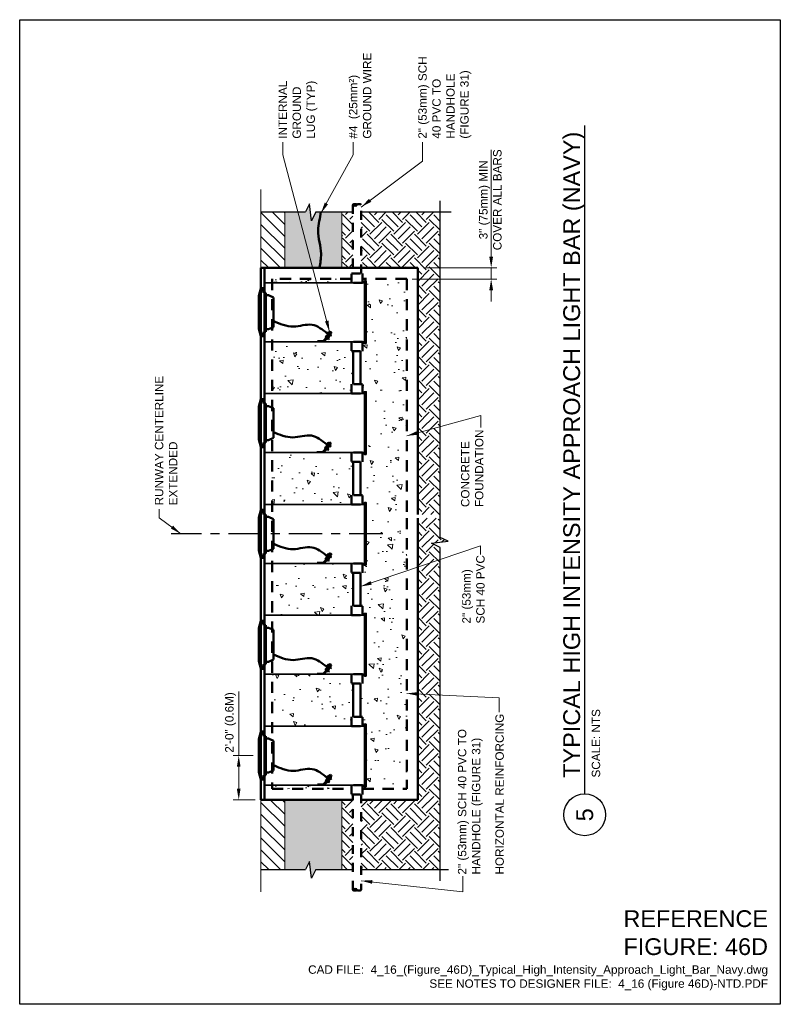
# Model space of a CAD drawing. Header units: inches. Extents: x 0 to 21.2, y 0 to 11.
# Tile 1 of 2: x 0 to 8.5, y 0 to 11. Entities that reach past the tile are written whole.
import ezdxf
from ezdxf.enums import TextEntityAlignment as Align

# ---------------------------------------------------------------- set-up
doc = ezdxf.new("R2010")
doc.units = ezdxf.units.IN
doc.header["$LTSCALE"] = 0.5
doc.header["$MEASUREMENT"] = 0
doc.header["$PDSIZE"] = 2
for name, pattern in [('CENTER2', [1.125, 0.75, -0.125, 0.125, -0.125]), ('DASHED2', [0.375, 0.25, -0.125]), ('HIDDEN2', [0.1875, 0.125, -0.0625])]:
    doc.linetypes.add(name, pattern=pattern)
doc.layers.get('0').update_dxf_attribs({"linetype": 'CONTINUOUS', "lineweight": 35})
doc.layers.get('DEFPOINTS').update_dxf_attribs({"linetype": 'CONTINUOUS', "lineweight": 35})
for name, color, linetype, lineweight in [('C-PVMT-ASPH', 8, 'CONTINUOUS', 18), ('C-PVMT-PATT', 8, 'CONTINUOUS', 18), ('E-AFLD-LITE-APPR', 203, 'CONTINUOUS', 50), ('E-GRND-EQUI', 83, 'CONTINUOUS', 50), ('E-POWR-CNDT', 83, 'CONTINUOUS', 50), ('G-ANNO-PATT', 8, 'CONTINUOUS', 18), ('G-ANNO-RDME', 5, 'CONTINUOUS', 18), ('G-ANNO-REDL', 1, 'CONTINUOUS', 25), ('S-FABR-PL~~', 142, 'CONTINUOUS', 35)]:
    doc.layers.add(name, color=color, linetype=linetype, lineweight=lineweight)
for name, color, linetype in [('G-ANNO-DIMS', 7, 'CONTINUOUS'), ('G-ANNO-SYMB', 6, 'CONTINUOUS'), ('G-ANNO-TEXT', 7, 'CONTINUOUS'), ('G-ANNO-TEXT @ 1', 7, 'CONTINUOUS'), ('G-ANNO-TTLB', 7, 'CONTINUOUS')]:
    doc.layers.add(name, color=color, linetype=linetype)
doc.styles.add('00-E-TITLE-1_1', font='arial.ttf', dxfattribs={"height": 0.1875})
doc.styles.add('01-E-BLDG-1_1', font='arial.ttf', dxfattribs={"height": 0.09375})
doc.styles.add('ARIAL', font='arial.ttf')
doc.dimstyles.new('01-E-BLDG-1_1', dxfattribs={"dimtxt": 0.09375, "dimasz": 0.125, "dimexe": 0.0625, "dimexo": 0.0625, "dimgap": 0.0625, "dimtad": 1, "dimdec": 4, "dimzin": 3, "dimdsep": 46, "dimlunit": 4, "dimtxsty": '01-E-BLDG-1_1', "dimcen": 0.0625, "dimclrd": 1, "dimclre": 1, "dimclrt": 256, "dimazin": 0, "dimtfac": 1, "dimtdec": 4, "dimtmove": 1, "dimatfit": 3, "dimfxl": 1, "dimfrac": 2, "dimtolj": 1, "dimtzin": 3, "dimlwd": 0, "dimlwe": 0, "dimarcsym": 0})

# ---------------------------------------------------------------- blocks, each defined once
blk = doc.blocks.new('*U4')
at = {"color": 0, "linetype": 'Continuous', "lineweight": 30}
blk.add_line((0.234, 0), (7.701, 0), dxfattribs=at)
blk.add_circle((0, 0), 0.234, dxfattribs=at)
at = {"color": 0, "style": 'ARIAL', "flags": 4}
blk.add_attdef('TITLE', text='', height=0.188, dxfattribs=at).set_placement((0.413, -0.004), align=Align.BOTTOM_LEFT)
blk.add_attdef('ID', text='', height=0.188, dxfattribs=at).set_placement((0, 0), align=Align.MIDDLE_CENTER)
blk.add_attdef('SCALE', text='', height=0.0703, dxfattribs=at).set_placement((0.417, -0.079), align=Align.TOP_LEFT)
blk = doc.blocks.new('G-DBRK')
at = {"color": 0, "linetype": 'ByBlock', "lineweight": -2}
blk.add_ellipse((0, -0.25), major_axis=(0, -0.25), ratio=0.4, dxfattribs=at)
blk.add_ellipse((0, -0.75), major_axis=(0, -0.25), ratio=0.4, start_param=0, end_param=3.141593, dxfattribs=at)
blk = doc.blocks.new('*D5')
at = {"layer": 'DEFPOINTS', "color": 0, "transparency": 16777216}
for p in [(2.448, 2.779), (2.671, 2.779), (2.696, 2.283)]:
    blk.add_point(p, dxfattribs=at)
at = {"layer": 'G-ANNO-DIMS', "color": 1, "lineweight": 0, "transparency": 16777216}
for p, q in [((2.609, 2.779), (2.385, 2.779)), ((2.448, 2.408), (2.448, 2.654)), ((2.633, 2.283), (2.385, 2.283))]:
    blk.add_line(p, q, dxfattribs=at)
at = {"layer": 'G-ANNO-DIMS', "color": 1, "transparency": 16777216}
for points in [[(2.427, 2.654), (2.468, 2.654), (2.448, 2.779)], [(2.427, 2.408), (2.468, 2.408), (2.448, 2.283)]]:
    blk.add_solid(points, dxfattribs=at)
at = {"layer": 'G-ANNO-DIMS', "transparency": 16777216, "insert": (2.357, 3.149), "char_height": 0.09375, "attachment_point": 5, "rotation": 90, "style": '01-E-BLDG-1_1'}
blk.add_mtext('\\A1;2\'-0" (0.6M)', dxfattribs=at)
blk = doc.blocks.new('*D6')
at = {"layer": 'DEFPOINTS', "color": 0, "transparency": 16777216}
for p in [(4.449, 8.227), (4.325, 8.103), (5.269, 8.103)]:
    blk.add_point(p, dxfattribs=at)
at = {"layer": 'G-ANNO-DIMS', "color": 1, "lineweight": 0, "transparency": 16777216}
for p, q in [((5.269, 8.352), (5.269, 8.477)), ((4.511, 8.227), (5.332, 8.227)), ((5.269, 8.227), (5.269, 8.103)), ((4.387, 8.103), (5.332, 8.103)), ((5.269, 7.978), (5.269, 7.853))]:
    blk.add_line(p, q, dxfattribs=at)
at = {"layer": 'G-ANNO-DIMS', "color": 1, "transparency": 16777216}
for points in [[(5.248, 8.352), (5.29, 8.352), (5.269, 8.227)], [(5.248, 7.978), (5.29, 7.978), (5.269, 8.103)]]:
    blk.add_solid(points, dxfattribs=at)
at = {"layer": 'G-ANNO-DIMS', "transparency": 16777216, "insert": (5.26, 8.988), "char_height": 0.09375, "attachment_point": 5, "rotation": 90, "style": '01-E-BLDG-1_1'}
blk.add_mtext('\\A1;3" (75mm) MIN\\PCOVER ALL BARS', dxfattribs=at)
blk = doc.blocks.new('BREAK')
at = {"color": 0, "linetype": 'Continuous', "flags": 128}
blk.add_lwpolyline([(0, 0), (0.046625, 0.097375), (0.069125, -0.090125), (0.112375, 0)], dxfattribs=at)

msp = doc.modelspace()

# ---------------------------------------------------------------- hatches: boundary and pattern name
at = {"layer": 'C-PVMT-PATT'}
h = msp.add_hatch(dxfattribs=at)
h.set_pattern_fill('ANSI31', color=256, scale=0.75, angle=90.000046, style=0)
h.set_pattern_definition([(135.00005, (9.13959, -2.24011), (-0.0662912, -0.0662913), [])])
h.paths.add_polyline_path([(2.96144, 8.2269), (2.6958, 8.2269), (2.6958, 8.8519), (2.96144, 8.8519)])
h = msp.add_hatch(dxfattribs=at)
h.set_pattern_fill('ANSI31', color=256, scale=0.75, angle=90.000046, style=0)
h.set_pattern_definition([(135.00005, (9.13959, -8.961035), (-0.0662912, -0.0662913), [])])
h.paths.add_polyline_path([(2.96144, 1.50623), (2.6958, 1.50572), (2.6958, 2.28348), (2.96144, 2.28348)])
at = {"layer": 'G-ANNO-PATT'}
h = msp.add_hatch(dxfattribs=at)
h.set_pattern_fill('GRAVL1', color=256, scale=0.25, angle=90.000046, style=0, pattern_type=2)
h.set_pattern_definition([(318.01285, (3.160105, 8.758135), (2.459690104, -2.186386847), [0.0367685, -3.640089]), (274.96975, (3.187435, 8.733538), (-0.27329893, 3.279584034), [0.063096, -6.246494]), (222.51045, (3.192901, 8.67068), (3.006285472, 2.732986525), [0.04449, -4.40449]), (357.27375, (3.261226, 8.564093), (-5.46597358, 0.273293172), [0.057458, -5.6883176]), (22.83375, (3.318619, 8.56136), (-3.279581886, -1.36649867), [0.056342, -5.5778544]), (87.27375, (3.370545, 8.583224), (-0.273293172, -5.46597358), [0.057458, -5.6883176]), (127.69425, (3.373278, 8.640617), (2.73298688, -3.552882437), [0.075985, -7.5225045]), (162.25535, (3.326817, 8.700743), (-6.012571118, 1.913088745), [0.0717376, -7.102027]), (211.42965, (3.258493, 8.722606), (-3.552879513, -2.186394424), [0.0576524, -5.707589]), (265.23645, (3.2093, 8.692543), (0.27329393, 3.00628578), [0.065819, -3.225133]), (312.39745, (3.203833, 8.626952), (3.006285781, -3.279583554), [0.0851183, -8.42672]), (228.81415, (3.263959, 8.83466), (-1.63978971, -1.91309277), [0.029052, -2.8761525]), (261.46925, (3.244828, 8.812795), (0.546596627, 3.552882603), [0.055271, -5.471852]), (315, (3.23663, 8.75814), (0.273299, 2e-07), [0.03865, -0.347852]), (293.19865, (3.203833, 8.739004), (-0.54659879, 1.3664928), [0.020814, -2.060567]), (21.80145, (3.21203, 8.719873), (-0.81989585, -0.2732993), [0.029435, -1.442323]), (120.96385, (3.23936, 8.730805), (-0.54659867, 0.819895), [0.047808, -1.5457835]), (251.5651, (3.214765, 8.7718), (0.2732978, 0.5465977), [0.03457, -0.8296765]), (106.38955, (3.212032, 8.56136), (-0.8198962, 2.73298658), [0.0484285, -4.794436]), (160.34625, (3.198367, 8.60782), (3.006286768, -1.093190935), [0.040629, -4.022248]), (23.19865, (3.160105, 8.7718), (-1.3664928, -0.54659879), [0.0416275, -2.039753]), (73.61055, (3.198367, 8.788198), (-0.819891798, -2.7329879), [0.0484285, -4.794436]), (69.44405, (3.381477, 8.56136), (-0.54659513, -1.36649426), [0.046701, -2.2883636]), (24.77515, (3.397875, 8.605088), (-3.00628514, -1.366493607), [0.0391304, -3.873911]), (156.80145, (3.433404, 8.774533), (-1.36649369, 0.54659659), [0.0416275, -2.039753]), (107.35405, (3.395142, 8.790931), (1.093196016, -3.552882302), [0.0458133, -4.535507]), (159.44405, (3.433404, 8.640617), (1.36649426, -0.54659513), [0.023351, -2.311714]), (191.30995, (3.433404, 8.758135), (-1.09319464, -0.2732989), [0.0139355, -1.37962]), (255.9638, (3.41974, 8.7554), (0.2732975, 0.81989636), [0.056342, -1.070497]), (276.00905, (3.406074, 8.700743), (-0.27330068, 2.73298635), [0.052214, -5.16915]), (33.6901, (3.26396, 8.730805), (-0.546597, -0.2732995), [0.039416, -0.945977]), (83.15725, (3.296754, 8.752669), (0.54659577, 4.646077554), [0.068815, -6.8126697]), (150.94545, (3.304953, 8.820994), (1.91309163, -1.09319312), [0.028138, -2.785644]), (180, (3.28036, 8.83466), (-0.273298, -0.273299), [0.016398, -0.256901]), (210.25645, (3.397875, 8.695277), (1.91309044, 1.0931948), [0.037968, -3.7588186]), (138.01285, (3.36508, 8.676146), (-2.459690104, 2.186386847), [0.073537, -3.6033204]), (90, (3.31042, 8.72534), (-0.273299, 0.273298), [0.071058, -0.202241]), (55.30485, (3.31042, 8.796397), (-1.9130908, -2.73298661), [0.0432123, -4.278019]), (344.05465, (3.335016, 8.831926), (1.09319491, -0.27329775), [0.039793, -1.9498515]), (297.64605, (3.373278, 8.820994), (2.73299293, -5.192671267), [0.0647895, -6.414176]), (265.42615, (3.403341, 8.763601), (-0.27329438, -3.552883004), [0.068543, -6.785753])])
h.paths.add_polyline_path([(3.59345, 1.50598), (3.59345, 2.28348), (2.95623, 2.28348), (2.95623, 1.50598), (3.19012, 1.50598), (3.23337, 1.5961), (3.25587, 1.4086), (3.3025, 1.50598)])
h.paths.add_polyline_path([(3.59385, 8.2269), (3.59385, 8.8519), (3.3025, 8.8519), (3.25587, 8.75453), (3.23337, 8.94203), (3.19012, 8.8519), (2.95623, 8.8519), (2.95623, 8.2269)])
h = msp.add_hatch(dxfattribs=at)
h.set_pattern_fill('EARTH', color=256, scale=0.75, angle=135, style=0)
h.set_pattern_definition([(135, (832196.6495, -7.75), (-0.265165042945, 3e-16), [0.1875, -0.1875]), (135, (832196.59979, -7.79972), (-0.265165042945, 3e-16), [0.1875, -0.1875]), (135, (832196.55007, -7.84944), (-0.265165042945, 3e-16), [0.1875, -0.1875]), (225, (832196.51692, -7.84944), (-3e-16, -0.265165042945), [0.1875, -0.1875]), (225, (832196.4672, -7.79972), (-3e-16, -0.265165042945), [0.1875, -0.1875]), (225, (832196.41749, -7.75), (-3e-16, -0.265165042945), [0.1875, -0.1875])])
h.paths.add_polyline_path([(3.59906, 8.8519), (3.59906, 8.2269), (3.72204, 8.2269), (3.72204, 8.8519)])
h = msp.add_hatch(dxfattribs=at)
h.set_pattern_fill('EARTH', color=256, scale=0.75, angle=135, style=0)
h.set_pattern_definition([(135, (6.93049, -8.5), (-0.265165, 3e-16), [0.1875, -0.1875]), (135, (6.88077, -8.54972), (-0.265165, 3e-16), [0.1875, -0.1875]), (135, (6.83105, -8.59944), (-0.265165, 3e-16), [0.1875, -0.1875]), (225, (6.7979, -8.59944), (-3e-16, -0.265165), [0.1875, -0.1875]), (225, (6.74819, -8.54972), (-3e-16, -0.265165), [0.1875, -0.1875]), (225, (6.69847, -8.5), (-3e-16, -0.265165), [0.1875, -0.1875])])
h.paths.add_polyline_path([(4.44853, 5.47333), (4.69853, 5.47333), (4.69853, 8.8519), (3.81579, 8.8519), (3.81579, 8.2269), (4.44853, 8.2269)])
h.paths.add_polyline_path([(4.69853, 5.4314), (4.44853, 5.4314), (4.44853, 2.28348), (3.81579, 2.28348), (3.81579, 1.50598), (4.69853, 1.50598), (4.69853, 5.10413), (4.60116, 5.15076), (4.78866, 5.17326), (4.69853, 5.21651)])
h = msp.add_hatch(dxfattribs=at)
h.set_pattern_fill('AR-CONC', color=256, scale=0.03125, angle=90)
h.set_pattern_definition([(140, (6.80625, -27.85935), (0.01961, 0.2241438), [0.0234375, -0.2578125]), (85, (6.80625, -27.85935), (-0.23506, -0.0433598), [0.01875, -0.20625]), (190.45144, (6.80788, -27.84067), (-0.21545, 0.180784), [0.0199188, -0.2191069]), (136.1842, (6.74375, -27.85935), (0.0517248, 0.333513), [0.0351562, -0.3867187]), (186.6356, (6.74806, -27.83155), (-0.304412, 0.292082), [0.0298782, -0.3286605]), (81.1842, (6.74375, -27.85935), (-0.304412, 0.292082), [0.028125, -0.309375]), (111, (6.75938, -27.8281), (0.1258184, 0.1865335), [0.0234375, -0.2578125]), (56, (6.75938, -27.8281), (-0.2266094, 0.076036), [0.01875, -0.20625]), (161.45144, (6.76986, -27.81255), (-0.100791, 0.2625695), [0.0199188, -0.2191069]), (127.5, (6.80625, -27.859346), (-0.10402933, 0.00379995), [0, -0.20375, 0, -0.209375, 0, -0.20703125]), (97.5, (6.80625, -27.85935), (-0.12325366, 0.08220923), [0, -0.119375, 0, -0.1990625, 0, -0.07890625]), (57.5, (6.80625, -27.92903), (0.0070484, 0.16681951), [0, -0.078125, 0, -0.24375, 0, -0.3234375]), (47.5, (6.80625, -27.96028), (-0.0312828, 0.1822457), [0, -0.1015625, 0, -0.161875, 0, -0.2296875])])
h.paths.add_polyline_path([(2.81962, 8.10308), (3.70701, 8.10308), (3.70701, 8.06181), (2.81962, 8.06181)])
h = msp.add_hatch(dxfattribs=at)
h.set_pattern_fill('AR-CONC', color=256, scale=0.0625, angle=90)
h.paths.add_polyline_path([(4.32471, 5.4314), (3.8721, 5.4314), (3.8721, 4.90437), (3.85146, 4.90437), (3.85146, 4.925), (3.83083, 4.925), (3.83083, 4.82182), (3.81019, 4.82182), (3.81019, 4.45035), (3.83083, 4.45035), (3.83083, 4.34717), (3.85146, 4.34717), (3.85146, 4.36781), (3.8721, 4.36781), (3.8721, 3.66615), (3.85146, 3.66615), (3.85146, 3.68679), (3.83083, 3.68679), (3.83083, 3.58361), (3.81019, 3.58361), (3.81019, 3.21214), (3.83083, 3.21214), (3.83083, 3.10896), (3.85146, 3.10896), (3.85146, 3.12959), (3.8721, 3.12959), (3.8721, 2.42794), (3.85146, 2.42794), (3.85146, 2.44858), (3.83083, 2.44858), (3.83083, 2.4073), (4.32471, 2.4073)])
h.paths.add_polyline_path([(3.8721, 5.47333), (4.32471, 5.47333), (4.32471, 8.10308), (3.83083, 8.10308), (3.83083, 8.06181), (3.85146, 8.06181), (3.85146, 8.08245), (3.8721, 8.08245), (3.8721, 7.38079), (3.85146, 7.38079), (3.85146, 7.40143), (3.83083, 7.40143), (3.83083, 7.29824), (3.81019, 7.29824), (3.81019, 6.92678), (3.83083, 6.92678), (3.83083, 6.8236), (3.85146, 6.8236), (3.85146, 6.84423), (3.8721, 6.84423), (3.8721, 6.14258), (3.85146, 6.14258), (3.85146, 6.16322), (3.83083, 6.16322), (3.83083, 6.06003), (3.81019, 6.06003), (3.81019, 5.68857), (3.83083, 5.68857), (3.83083, 5.58538), (3.85146, 5.58538), (3.85146, 5.60602), (3.8721, 5.60602)])
h = msp.add_hatch(dxfattribs=at)
h.set_pattern_fill('AR-CONC', color=256, scale=0.0625, angle=90)
h.paths.add_polyline_path([(2.81962, 7.40143), (2.81962, 6.8236), (3.70701, 6.8236), (3.70701, 6.92678), (3.72764, 6.92678), (3.72764, 7.29824), (3.70701, 7.29824), (3.70701, 7.40143)])
h = msp.add_hatch(dxfattribs=at)
h.set_pattern_fill('AR-CONC', color=256, scale=0.0625, angle=90)
h.paths.add_polyline_path([(2.81962, 6.16322), (2.81962, 5.58538), (3.70701, 5.58538), (3.70701, 5.68857), (3.72764, 5.68857), (3.72764, 6.06003), (3.70701, 6.06003), (3.70701, 6.16322)])
h = msp.add_hatch(dxfattribs=at)
h.set_pattern_fill('AR-CONC', color=256, scale=0.0625, angle=90)
h.paths.add_polyline_path([(2.81962, 4.925), (2.81962, 4.34717), (3.70701, 4.34717), (3.70701, 4.45035), (3.72764, 4.45035), (3.72764, 4.82182), (3.70701, 4.82182), (3.70701, 4.925)])
h = msp.add_hatch(dxfattribs=at)
h.set_pattern_fill('AR-CONC', color=256, scale=0.0625, angle=90)
h.paths.add_polyline_path([(2.81962, 3.68679), (2.81962, 3.10896), (3.70701, 3.10896), (3.70701, 3.21214), (3.72764, 3.21214), (3.72764, 3.58361), (3.70701, 3.58361), (3.70701, 3.68679)])
h = msp.add_hatch(dxfattribs=at)
h.set_pattern_fill('AR-CONC', color=256, scale=0.03125, angle=90)
h.set_pattern_definition([(140, (6.80625, -33.51385), (0.01961, 0.2241438), [0.0234375, -0.2578125]), (85, (6.80625, -33.51385), (-0.23506, -0.0433598), [0.01875, -0.20625]), (190.45144, (6.80788, -33.49517), (-0.21545, 0.180784), [0.0199188, -0.2191069]), (136.1842, (6.74375, -33.51385), (0.0517248, 0.333513), [0.0351562, -0.3867187]), (186.6356, (6.74806, -33.48606), (-0.304412, 0.292082), [0.0298782, -0.3286605]), (81.1842, (6.74375, -33.51385), (-0.304412, 0.292082), [0.028125, -0.309375]), (111, (6.75938, -33.4826), (0.1258184, 0.1865335), [0.0234375, -0.2578125]), (56, (6.75938, -33.4826), (-0.2266094, 0.076036), [0.01875, -0.20625]), (161.45144, (6.76986, -33.46706), (-0.100791, 0.2625695), [0.0199188, -0.2191069]), (127.5, (6.80625, -33.51385), (-0.10402933, 0.00379995), [0, -0.20375, 0, -0.209375, 0, -0.20703125]), (97.5, (6.80625, -33.51385), (-0.12325366, 0.08220923), [0, -0.119375, 0, -0.1990625, 0, -0.07890625]), (57.5, (6.80625, -33.58354), (0.0070484, 0.16681951), [0, -0.078125, 0, -0.24375, 0, -0.3234375]), (47.5, (6.80625, -33.61479), (-0.0312828, 0.1822457), [0, -0.1015625, 0, -0.161875, 0, -0.2296875])])
h.paths.add_polyline_path([(2.81962, 2.44858), (3.70701, 2.44858), (3.70701, 2.4073), (2.81962, 2.4073)])
h = msp.add_hatch(dxfattribs=at)
h.set_pattern_fill('EARTH', color=256, scale=0.75, angle=135, style=0)
h.set_pattern_definition([(135, (832196.64496, -7.75), (-0.265165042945, 3e-16), [0.1875, -0.1875]), (135, (832196.59525, -7.79972), (-0.265165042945, 3e-16), [0.1875, -0.1875]), (135, (832196.54553, -7.84944), (-0.265165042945, 3e-16), [0.1875, -0.1875]), (225, (832196.51238, -7.84944), (-3e-16, -0.265165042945), [0.1875, -0.1875]), (225, (832196.46266, -7.79972), (-3e-16, -0.265165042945), [0.1875, -0.1875]), (225, (832196.41294, -7.75), (-3e-16, -0.265165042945), [0.1875, -0.1875])])
h.paths.add_polyline_path([(3.59867, 2.28348), (3.59867, 1.50598), (3.72204, 1.50598), (3.72204, 2.28348)])

# ---------------------------------------------------------------- linework, layer by layer
at = {"layer": 'C-PVMT-ASPH'}
for p, q in [((2.6958, 8.2269), (2.6958, 9.1019)), ((2.6958, 2.28348), (2.6958, 1.25598))]:
    msp.add_line(p, q, dxfattribs=at)
at = {"layer": 'E-AFLD-LITE-APPR'}
for p, q in [((2.6958, 8.2269), (2.6958, 2.28348)), ((4.44853, 8.2269), (2.6958, 8.2269)), ((2.73707, 8.2269), (2.73707, 2.28348)), ((4.44853, 5.47333), (4.44853, 8.2269)), ((2.69305, 7.99756), (2.67101, 7.91528)), ((2.6958, 7.99967), (2.72448, 7.99967)), ((2.72448, 7.98835), (2.6998, 7.98835)), ((2.72448, 7.97467), (2.6998, 7.97467)), ((2.72448, 7.99967), (2.72448, 7.94867)), ((2.72448, 7.94867), (2.75059, 7.94867)), ((2.75059, 7.94867), (2.75059, 7.92159)), ((2.75059, 7.54165), (2.75059, 7.92159)), ((2.78111, 7.92159), (2.75059, 7.92159)), ((2.83606, 7.89658), (2.78111, 7.92159)), ((2.67101, 7.54795), (2.67101, 7.91528)), ((2.83606, 7.89658), (2.83606, 7.73162)), ((2.83606, 7.56666), (2.83606, 7.73162)), ((2.69305, 7.46568), (2.67101, 7.54795)), ((2.72448, 7.48857), (2.6998, 7.48857)), ((2.72448, 7.46357), (2.72448, 7.51457)), ((2.72448, 7.51457), (2.75059, 7.51457)), ((2.75059, 7.51457), (2.75059, 7.54165)), ((2.78111, 7.54165), (2.75059, 7.54165)), ((2.83606, 7.56666), (2.78111, 7.54165)), ((2.6958, 7.46357), (2.72448, 7.46357)), ((2.72448, 7.47489), (2.6998, 7.47489)), ((2.69305, 6.75935), (2.67101, 6.67707)), ((2.6958, 6.76146), (2.72448, 6.76146)), ((2.72448, 6.75014), (2.6998, 6.75014)), ((2.72448, 6.73646), (2.6998, 6.73646)), ((2.72448, 6.76146), (2.72448, 6.71046)), ((2.72448, 6.71046), (2.75059, 6.71046)), ((2.75059, 6.71046), (2.75059, 6.68338)), ((2.67101, 6.30974), (2.67101, 6.67707)), ((2.75059, 6.30343), (2.75059, 6.68338)), ((2.78111, 6.68338), (2.75059, 6.68338)), ((2.83606, 6.65837), (2.78111, 6.68338)), ((2.83606, 6.65837), (2.83606, 6.49341)), ((2.83606, 6.32844), (2.83606, 6.49341)), ((2.69305, 6.22746), (2.67101, 6.30974)), ((2.72448, 6.22536), (2.72448, 6.27635)), ((2.72448, 6.27635), (2.75059, 6.27635)), ((2.75059, 6.27635), (2.75059, 6.30343)), ((2.78111, 6.30343), (2.75059, 6.30343)), ((2.83606, 6.32844), (2.78111, 6.30343)), ((2.6958, 6.22536), (2.72448, 6.22536)), ((2.72448, 6.25035), (2.6998, 6.25035)), ((2.72448, 6.23667), (2.6998, 6.23667)), ((2.69305, 5.52114), (2.67101, 5.43886)), ((2.6958, 5.52324), (2.72448, 5.52324)), ((2.72448, 5.51192), (2.6998, 5.51192)), ((2.72448, 5.52324), (2.72448, 5.47225)), ((2.67101, 5.07153), (2.67101, 5.43886)), ((2.72448, 5.49825), (2.6998, 5.49825)), ((2.72448, 5.47225), (2.75059, 5.47225)), ((2.75059, 5.47225), (2.75059, 5.44517)), ((2.75059, 5.06522), (2.75059, 5.44517)), ((2.78111, 5.44517), (2.75059, 5.44517)), ((2.83606, 5.42016), (2.78111, 5.44517)), ((2.83606, 5.42016), (2.83606, 5.25519)), ((4.44853, 2.28348), (4.44853, 5.4314)), ((2.83606, 5.09023), (2.83606, 5.25519)), ((2.69305, 4.98925), (2.67101, 5.07153)), ((2.75059, 5.03814), (2.75059, 5.06522)), ((2.78111, 5.06522), (2.75059, 5.06522)), ((2.83606, 5.09023), (2.78111, 5.06522)), ((2.6958, 4.98714), (2.72448, 4.98714)), ((2.72448, 5.01214), (2.6998, 5.01214)), ((2.72448, 4.99846), (2.6998, 4.99846)), ((2.72448, 4.98714), (2.72448, 5.03814)), ((2.72448, 5.03814), (2.75059, 5.03814)), ((2.69305, 4.28292), (2.67101, 4.20064)), ((2.67101, 3.83331), (2.67101, 4.20064)), ((2.6958, 4.28503), (2.72448, 4.28503)), ((2.72448, 4.27371), (2.6998, 4.27371)), ((2.72448, 4.26003), (2.6998, 4.26003)), ((2.72448, 4.28503), (2.72448, 4.23403)), ((2.72448, 4.23403), (2.75059, 4.23403)), ((2.75059, 4.23403), (2.75059, 4.20695)), ((2.75059, 3.82701), (2.75059, 4.20695)), ((2.78111, 4.20695), (2.75059, 4.20695)), ((2.83606, 4.18194), (2.78111, 4.20695)), ((2.83606, 4.18194), (2.83606, 4.01698)), ((2.83606, 3.85202), (2.83606, 4.01698)), ((2.83606, 3.85202), (2.78111, 3.82701)), ((2.69305, 3.75104), (2.67101, 3.83331)), ((2.6958, 3.74893), (2.72448, 3.74893)), ((2.72448, 3.77393), (2.6998, 3.77393)), ((2.72448, 3.76025), (2.6998, 3.76025)), ((2.72448, 3.74893), (2.72448, 3.79993)), ((2.72448, 3.79993), (2.75059, 3.79993)), ((2.75059, 3.79993), (2.75059, 3.82701)), ((2.78111, 3.82701), (2.75059, 3.82701)), ((2.69305, 3.04471), (2.67101, 2.96243)), ((2.6958, 3.04682), (2.72448, 3.04682)), ((2.72448, 3.0355), (2.6998, 3.0355)), ((2.72448, 3.02182), (2.6998, 3.02182)), ((2.72448, 3.04682), (2.72448, 2.99582)), ((2.72448, 2.99582), (2.75059, 2.99582)), ((2.75059, 2.99582), (2.75059, 2.96874)), ((2.67101, 2.5951), (2.67101, 2.96243)), ((2.75059, 2.58879), (2.75059, 2.96874)), ((2.78111, 2.96874), (2.75059, 2.96874)), ((2.83606, 2.94373), (2.78111, 2.96874)), ((2.83606, 2.94373), (2.83606, 2.77877)), ((2.83606, 2.6138), (2.83606, 2.77877)), ((2.69305, 2.51282), (2.67101, 2.5951)), ((2.72448, 2.53571), (2.6998, 2.53571)), ((2.72448, 2.51072), (2.72448, 2.56171)), ((2.72448, 2.56171), (2.75059, 2.56171)), ((2.75059, 2.56171), (2.75059, 2.58879)), ((2.78111, 2.58879), (2.75059, 2.58879)), ((2.83606, 2.6138), (2.78111, 2.58879)), ((2.6958, 2.51072), (2.72448, 2.51072)), ((2.72448, 2.52204), (2.6998, 2.52203)), ((2.6958, 2.28348), (3.72204, 2.28348)), ((3.81579, 2.28348), (4.44853, 2.28348))]:
    msp.add_line(p, q, dxfattribs=at)
at = {"layer": 'E-AFLD-LITE-APPR', "linetype": 'DASHED2'}
for p, q in [((2.81962, 8.10308), (2.81962, 2.4073)), ((3.70701, 8.10308), (2.81962, 8.10308)), ((4.32471, 8.10308), (3.83083, 8.10308)), ((4.32471, 8.10308), (4.32471, 5.47333)), ((4.32471, 5.4314), (4.32471, 2.4073)), ((2.81962, 2.4073), (3.70701, 2.4073)), ((3.83083, 2.4073), (4.32471, 2.4073))]:
    msp.add_line(p, q, dxfattribs=at)
at = {"layer": 'E-AFLD-LITE-APPR'}
for points in [[(2.6998, 7.97467), (2.6998, 7.96939), (2.693, 7.96939), (2.693, 7.99363), (2.6998, 7.99363), (2.6998, 7.98835)], [(2.6998, 7.48857), (2.6998, 7.49385), (2.693, 7.49385), (2.693, 7.46961), (2.6998, 7.46961), (2.6998, 7.47489)], [(2.6998, 6.73646), (2.6998, 6.73118), (2.693, 6.73118), (2.693, 6.75542), (2.6998, 6.75542), (2.6998, 6.75014)], [(2.6998, 6.25035), (2.6998, 6.25563), (2.693, 6.25563), (2.693, 6.2314), (2.6998, 6.2314), (2.6998, 6.23667)], [(2.6998, 5.49825), (2.6998, 5.49297), (2.693, 5.49297), (2.693, 5.5172), (2.6998, 5.5172), (2.6998, 5.51192)], [(2.6998, 5.01214), (2.6998, 5.01742), (2.693, 5.01742), (2.693, 4.99318), (2.6998, 4.99318), (2.6998, 4.99846)], [(2.6998, 4.26003), (2.6998, 4.25475), (2.693, 4.25475), (2.693, 4.27899), (2.6998, 4.27899), (2.6998, 4.27371)], [(2.6998, 3.77393), (2.6998, 3.77921), (2.693, 3.77921), (2.693, 3.75497), (2.6998, 3.75497), (2.6998, 3.76025)], [(2.6998, 3.02182), (2.6998, 3.01654), (2.693, 3.01654), (2.693, 3.04078), (2.6998, 3.04078), (2.6998, 3.0355)], [(2.6998, 2.53571), (2.6998, 2.54099), (2.693, 2.54099), (2.693, 2.51676), (2.6998, 2.51676), (2.6998, 2.52203)]]:
    msp.add_lwpolyline(points, dxfattribs=at)
for centre, start, end in [((2.6958, 7.99683), 90.000046, 165.001257), ((2.6958, 7.46641), 194.999239, 270.000046), ((2.6958, 6.75861), 90.000046, 165.001257), ((2.6958, 6.2282), 194.999239, 270.000046), ((2.6958, 5.5204), 90.000046, 165.001257), ((2.6958, 4.98999), 194.999239, 270.000046), ((2.6958, 4.28219), 90.000046, 165.001257), ((2.6958, 3.75177), 194.999239, 270.000046), ((2.6958, 3.04397), 90.000046, 165.001257), ((2.6958, 2.51356), 194.999239, 270.000046)]:
    msp.add_arc(centre, 0.00284, start, end, dxfattribs=at)
at = {"layer": 'E-GRND-EQUI'}
for p, q in [((3.41569, 7.44437), (3.47367, 7.50236)), ((3.42164, 7.43841), (3.47957, 7.49635)), ((3.43388, 7.48441), (3.46276, 7.51329)), ((3.43388, 7.48441), (3.43984, 7.47845)), ((3.43641, 7.49488), (3.45229, 7.51076)), ((3.44038, 7.49091), (3.43641, 7.49488)), ((3.43984, 7.47845), (3.46872, 7.50733)), ((3.44832, 7.49885), (3.44435, 7.50282)), ((3.45591, 7.48459), (3.45094, 7.48956)), ((3.45626, 7.50679), (3.45229, 7.51076)), ((3.45395, 7.48779), (3.46062, 7.49446)), ((3.45822, 7.47434), (3.47357, 7.48969)), ((3.46385, 7.49253), (3.45888, 7.4975)), ((3.46872, 7.50733), (3.46276, 7.51329)), ((3.46417, 7.46838), (3.47953, 7.48374)), ((3.46487, 7.51164), (3.47083, 7.5176)), ((3.47392, 7.5026), (3.46487, 7.51164)), ((3.47013, 7.48625), (3.46981, 7.48658)), ((3.47987, 7.50855), (3.47083, 7.5176)), ((3.47953, 7.48374), (3.47357, 7.48969)), ((3.47367, 7.50236), (3.47392, 7.5026)), ((3.48205, 7.47434), (3.47609, 7.4803)), ((3.32631, 7.40739), (3.39095, 7.40739)), ((3.32631, 7.40143), (3.32631, 7.40739)), ((3.39095, 7.40739), (3.45514, 7.47157)), ((3.4611, 7.46561), (3.39692, 7.40144)), ((3.42164, 7.43841), (3.41569, 7.44437)), ((3.41822, 7.45484), (3.4341, 7.47073)), ((3.42219, 7.45087), (3.41822, 7.45484)), ((3.43013, 7.45881), (3.42616, 7.46278)), ((3.43807, 7.46676), (3.4341, 7.47073)), ((3.43464, 7.43841), (3.45053, 7.4543)), ((3.4406, 7.43246), (3.43464, 7.43841)), ((3.43861, 7.44239), (3.43829, 7.44271)), ((3.4406, 7.43246), (3.45649, 7.44834)), ((3.45053, 7.43047), (3.44457, 7.43643)), ((3.44656, 7.45033), (3.44623, 7.45065)), ((3.44799, 7.43428), (3.45466, 7.44096)), ((3.45649, 7.44834), (3.45053, 7.4543)), ((3.45053, 7.43047), (3.45847, 7.43841)), ((3.45847, 7.43841), (3.45251, 7.44437)), ((3.45514, 7.47157), (3.4611, 7.46561)), ((3.46417, 7.46838), (3.45822, 7.47434)), ((3.4741, 7.4664), (3.46815, 7.47235)), ((3.47156, 7.47021), (3.47823, 7.47688)), ((3.4741, 7.4664), (3.48205, 7.47434)), ((3.42705, 6.24619), (3.45593, 6.27508)), ((3.42958, 6.25666), (3.44546, 6.27255)), ((3.44943, 6.26858), (3.44546, 6.27255)), ((3.46189, 6.26912), (3.45593, 6.27508)), ((3.45804, 6.27343), (3.464, 6.27938)), ((3.46708, 6.26439), (3.45804, 6.27343)), ((3.47304, 6.27034), (3.464, 6.27938)), ((3.31948, 6.16917), (3.38412, 6.16917)), ((3.31948, 6.16322), (3.31948, 6.16917)), ((3.38412, 6.16917), (3.44831, 6.23336)), ((3.45427, 6.2274), (3.39009, 6.16322)), ((3.40886, 6.20616), (3.46684, 6.26414)), ((3.41481, 6.2002), (3.40886, 6.20616)), ((3.41139, 6.21663), (3.42727, 6.23251)), ((3.41536, 6.21266), (3.41139, 6.21663)), ((3.41481, 6.2002), (3.47274, 6.25813)), ((3.4233, 6.2206), (3.41933, 6.22457)), ((3.42705, 6.24619), (3.43301, 6.24024)), ((3.43124, 6.22854), (3.42727, 6.23251)), ((3.42781, 6.2002), (3.4437, 6.21609)), ((3.43377, 6.19424), (3.42781, 6.2002)), ((3.43355, 6.25269), (3.42958, 6.25666)), ((3.43178, 6.20417), (3.43146, 6.2045)), ((3.43301, 6.24024), (3.46189, 6.26912)), ((3.43377, 6.19424), (3.44966, 6.21013)), ((3.44149, 6.26064), (3.43752, 6.26461)), ((3.4437, 6.19226), (3.43774, 6.19821)), ((3.43973, 6.21211), (3.4394, 6.21244)), ((3.44116, 6.19607), (3.44783, 6.20274)), ((3.44966, 6.21013), (3.4437, 6.21609)), ((3.4437, 6.19226), (3.45164, 6.2002)), ((3.44908, 6.24638), (3.44411, 6.25134)), ((3.45164, 6.2002), (3.44568, 6.20616)), ((3.44712, 6.24957), (3.45379, 6.25625)), ((3.44831, 6.23336), (3.45427, 6.2274)), ((3.45139, 6.23613), (3.46674, 6.25148)), ((3.45734, 6.23017), (3.45139, 6.23613)), ((3.45702, 6.25432), (3.45205, 6.25929)), ((3.45734, 6.23017), (3.4727, 6.24553)), ((3.46727, 6.22818), (3.46132, 6.23414)), ((3.4633, 6.24804), (3.46298, 6.24836)), ((3.46473, 6.232), (3.4714, 6.23867)), ((3.4727, 6.24553), (3.46674, 6.25148)), ((3.46684, 6.26414), (3.46708, 6.26439)), ((3.46727, 6.22818), (3.47521, 6.23613)), ((3.47521, 6.23613), (3.46926, 6.24208)), ((3.39081, 4.93096), (3.455, 4.99514)), ((3.46095, 4.98919), (3.39677, 4.92501)), ((3.41554, 4.96794), (3.47353, 5.02593)), ((3.4215, 4.96199), (3.41554, 4.96794)), ((3.41807, 4.97842), (3.43396, 4.9943)), ((3.42204, 4.97444), (3.41807, 4.97842)), ((3.4215, 4.96199), (3.47943, 5.01992)), ((3.42999, 4.98239), (3.42601, 4.98636)), ((3.43374, 5.00798), (3.46262, 5.03686)), ((3.43374, 5.00798), (3.43969, 5.00202)), ((3.43793, 4.99033), (3.43396, 4.9943)), ((3.4345, 4.96199), (3.45039, 4.97787)), ((3.44046, 4.95603), (3.4345, 4.96199)), ((3.43626, 5.01845), (3.45215, 5.03434)), ((3.44024, 5.01448), (3.43626, 5.01845)), ((3.43847, 4.96596), (3.43815, 4.96628)), ((3.43969, 5.00202), (3.46858, 5.03091)), ((3.44046, 4.95603), (3.45634, 4.97192)), ((3.44818, 5.02242), (3.44421, 5.02639)), ((3.45039, 4.95404), (3.44443, 4.96)), ((3.44641, 4.9739), (3.44609, 4.97423)), ((3.44784, 4.95786), (3.45452, 4.96453)), ((3.45634, 4.97192), (3.45039, 4.97787)), ((3.45039, 4.95404), (3.45833, 4.96199)), ((3.45576, 5.00816), (3.4508, 5.01313)), ((3.45612, 5.03037), (3.45215, 5.03434)), ((3.45833, 4.96199), (3.45237, 4.96794)), ((3.4538, 5.01136), (3.46047, 5.01803)), ((3.455, 4.99514), (3.46095, 4.98919)), ((3.45807, 4.99791), (3.47343, 5.01327)), ((3.46403, 4.99196), (3.45807, 4.99791)), ((3.46371, 5.01611), (3.45874, 5.02107)), ((3.46858, 5.03091), (3.46262, 5.03686)), ((3.46403, 4.99196), (3.47939, 5.00731)), ((3.46473, 5.03522), (3.47068, 5.04117)), ((3.47377, 5.02617), (3.46473, 5.03522)), ((3.47396, 4.98997), (3.468, 4.99593)), ((3.46999, 5.00983), (3.46966, 5.01015)), ((3.47973, 5.03213), (3.47068, 5.04117)), ((3.47142, 4.99378), (3.47809, 5.00045)), ((3.47939, 5.00731), (3.47343, 5.01327)), ((3.47353, 5.02593), (3.47377, 5.02617)), ((3.47396, 4.98997), (3.4819, 4.99791)), ((3.4819, 4.99791), (3.47594, 5.00387)), ((3.32616, 4.93096), (3.39081, 4.93096)), ((3.32616, 4.925), (3.32616, 4.93096)), ((3.38988, 3.69275), (3.45407, 3.75693)), ((3.46003, 3.75097), (3.39585, 3.6868)), ((3.41462, 3.72973), (3.4726, 3.78772)), ((3.41715, 3.7402), (3.43303, 3.75609)), ((3.42112, 3.73623), (3.41715, 3.7402)), ((3.42057, 3.72377), (3.4785, 3.78171)), ((3.42906, 3.74417), (3.42509, 3.74814)), ((3.43281, 3.76977), (3.46169, 3.79865)), ((3.43281, 3.76977), (3.43877, 3.76381)), ((3.437, 3.75212), (3.43303, 3.75609)), ((3.43534, 3.78024), (3.45122, 3.79612)), ((3.43931, 3.77627), (3.43534, 3.78024)), ((3.43877, 3.76381), (3.46765, 3.79269)), ((3.44725, 3.78421), (3.44328, 3.78818)), ((3.45484, 3.76995), (3.44987, 3.77492)), ((3.45519, 3.79215), (3.45122, 3.79612)), ((3.45288, 3.77315), (3.45955, 3.77982)), ((3.45407, 3.75693), (3.46003, 3.75097)), ((3.45715, 3.7597), (3.4725, 3.77505)), ((3.4631, 3.75374), (3.45715, 3.7597)), ((3.46278, 3.77789), (3.45781, 3.78286)), ((3.46765, 3.79269), (3.46169, 3.79865)), ((3.4631, 3.75374), (3.47846, 3.7691)), ((3.4638, 3.797), (3.46976, 3.80296)), ((3.47285, 3.78796), (3.4638, 3.797)), ((3.47303, 3.75176), (3.46708, 3.75771)), ((3.46906, 3.77161), (3.46874, 3.77194)), ((3.4788, 3.79391), (3.46976, 3.80296)), ((3.47049, 3.75557), (3.47716, 3.76224)), ((3.47846, 3.7691), (3.4725, 3.77505)), ((3.4726, 3.78772), (3.47285, 3.78796)), ((3.47303, 3.75176), (3.48098, 3.7597)), ((3.48098, 3.7597), (3.47502, 3.76566)), ((3.32524, 3.69275), (3.38988, 3.69275)), ((3.32524, 3.68679), (3.32524, 3.69275)), ((3.42057, 3.72377), (3.41462, 3.72973)), ((3.43357, 3.72377), (3.44946, 3.73966)), ((3.43953, 3.71782), (3.43357, 3.72377)), ((3.43755, 3.72775), (3.43722, 3.72807)), ((3.43953, 3.71782), (3.45542, 3.7337)), ((3.44946, 3.71583), (3.4435, 3.72179)), ((3.44549, 3.73569), (3.44516, 3.73601)), ((3.44692, 3.71964), (3.45359, 3.72632)), ((3.45542, 3.7337), (3.44946, 3.73966)), ((3.44946, 3.71583), (3.4574, 3.72377)), ((3.4574, 3.72377), (3.45144, 3.72973)), ((3.41704, 2.49152), (3.47503, 2.5495)), ((3.423, 2.48556), (3.48093, 2.54349)), ((3.43524, 2.53155), (3.46412, 2.56044)), ((3.43524, 2.53155), (3.44119, 2.5256)), ((3.43776, 2.54202), (3.45365, 2.55791)), ((3.44174, 2.53805), (3.43776, 2.54202)), ((3.44119, 2.5256), (3.47008, 2.55448)), ((3.44968, 2.546), (3.44571, 2.54997)), ((3.45726, 2.53174), (3.4523, 2.5367)), ((3.45762, 2.55394), (3.45365, 2.55791)), ((3.4553, 2.53493), (3.46197, 2.54161)), ((3.45957, 2.52149), (3.47493, 2.53684)), ((3.46521, 2.53968), (3.46024, 2.54465)), ((3.47008, 2.55448), (3.46412, 2.56044)), ((3.46553, 2.51553), (3.48089, 2.53089)), ((3.46623, 2.55879), (3.47218, 2.56475)), ((3.47527, 2.54975), (3.46623, 2.55879)), ((3.47149, 2.5334), (3.47116, 2.53372)), ((3.48123, 2.5557), (3.47218, 2.56475)), ((3.48089, 2.53089), (3.47493, 2.53684)), ((3.47503, 2.5495), (3.47527, 2.54975)), ((3.32766, 2.45453), (3.39231, 2.45453)), ((3.32766, 2.44858), (3.32766, 2.45453)), ((3.39231, 2.45453), (3.4565, 2.51872)), ((3.46245, 2.51276), (3.39827, 2.44858)), ((3.423, 2.48556), (3.41704, 2.49152)), ((3.41957, 2.50199), (3.43546, 2.51787)), ((3.42354, 2.49802), (3.41957, 2.50199)), ((3.43149, 2.50596), (3.42751, 2.50993)), ((3.43943, 2.5139), (3.43546, 2.51787)), ((3.436, 2.48556), (3.45189, 2.50145)), ((3.44196, 2.4796), (3.436, 2.48556)), ((3.43997, 2.48953), (3.43965, 2.48986)), ((3.44196, 2.4796), (3.45784, 2.49549)), ((3.45189, 2.47762), (3.44593, 2.48358)), ((3.44791, 2.49747), (3.44759, 2.4978)), ((3.44934, 2.48143), (3.45602, 2.4881)), ((3.45784, 2.49549), (3.45189, 2.50145)), ((3.45189, 2.47762), (3.45983, 2.48556)), ((3.45983, 2.48556), (3.45387, 2.49152)), ((3.4565, 2.51872), (3.46245, 2.51276)), ((3.46553, 2.51553), (3.45957, 2.52149)), ((3.47546, 2.51354), (3.4695, 2.5195)), ((3.47292, 2.51736), (3.47959, 2.52403)), ((3.47546, 2.51354), (3.4834, 2.52149)), ((3.4834, 2.52149), (3.47744, 2.52744))]:
    msp.add_line(p, q, dxfattribs=at)
for centre in [(3.47311, 7.50261), (3.46628, 6.2644), (3.47297, 5.02619), (3.47204, 3.78797), (3.47446, 2.54976)]:
    msp.add_arc(centre, 0.009, 315.884972, 41.306376, dxfattribs=at)
msp.add_open_spline([(3.35105, 8.2302, 14192.48804), (3.35969, 8.28116, 14192.48804), (3.38327, 8.42016, 14192.48804), (3.31026, 8.62786, 14192.48804), (3.35808, 8.78334, 14192.48804), (3.36583, 8.8519, 14192.48804)], degree=3, knots=[0, 0, 0, 0, 0.153733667, 0.419325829, 0.626529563, 0.626529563, 0.626529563, 0.626529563], dxfattribs=at)
for points in [[(3.43641, 7.49488, 15195.75477), (3.26842, 7.59119, 15195.75477), (3.05881, 7.57159, 15195.75477), (2.83606, 7.63433, 15195.75477)], [(3.42958, 6.25666, 15195.75477), (3.26159, 6.35298, 15195.75477), (3.05198, 6.33338, 15195.75477), (2.83606, 6.39311, 15195.75477)], [(3.43374, 5.00798, 15195.75477), (3.26575, 5.1043, 15195.75477), (3.05613, 5.08469, 15195.75477), (2.83606, 5.14625, 15195.75477)], [(3.43281, 3.76977, 15195.75477), (3.26482, 3.86608, 15195.75477), (3.05521, 3.84648, 15195.75477), (2.83606, 3.90763, 15195.75477)], [(3.43524, 2.53155, 15195.75477), (3.26725, 2.62787, 15195.75477), (3.05763, 2.60827, 15195.75477), (2.83606, 2.67049, 15195.75477)]]:
    msp.add_spline(points, degree=3, dxfattribs=at)
at = {"layer": 'E-POWR-CNDT', "linetype": 'HIDDEN2'}
for p, q in [((3.72204, 8.93151), (3.72204, 8.16499)), ((3.81579, 8.16499), (3.81579, 8.93151)), ((3.72204, 1.27949), (3.72204, 2.34539)), ((3.81579, 2.34539), (3.81579, 1.27949))]:
    msp.add_line(p, q, dxfattribs=at)
at = {"layer": 'E-POWR-CNDT'}
for p, q in [((3.72764, 6.92678), (3.72764, 7.29824)), ((3.81019, 6.92678), (3.81019, 7.29824)), ((3.72764, 5.68857), (3.72764, 6.06003)), ((3.81019, 5.68857), (3.81019, 6.06003)), ((3.72764, 4.45035), (3.72764, 4.82182)), ((3.81019, 4.45035), (3.81019, 4.82182)), ((3.72764, 3.21214), (3.72764, 3.58361)), ((3.81019, 3.21214), (3.81019, 3.58361))]:
    msp.add_line(p, q, dxfattribs=at)
at = {"layer": 'E-POWR-CNDT', "linetype": 'HIDDEN2'}
for points in [[(3.70701, 8.16499), (3.83083, 8.16499), (3.83083, 8.06181), (3.70701, 8.06181)], [(3.70701, 7.29824), (3.83083, 7.29824), (3.83083, 7.40143), (3.70701, 7.40143)], [(3.70701, 6.8236), (3.83083, 6.8236), (3.83083, 6.92678), (3.70701, 6.92678)], [(3.70701, 6.06003), (3.83083, 6.06003), (3.83083, 6.16322), (3.70701, 6.16322)], [(3.70701, 5.58538), (3.83083, 5.58538), (3.83083, 5.68857), (3.70701, 5.68857)], [(3.70701, 4.82182), (3.83083, 4.82182), (3.83083, 4.925), (3.70701, 4.925)], [(3.70701, 4.34717), (3.83083, 4.34717), (3.83083, 4.45035), (3.70701, 4.45035)], [(3.70701, 3.58361), (3.83083, 3.58361), (3.83083, 3.68679), (3.70701, 3.68679)], [(3.70701, 3.10896), (3.83083, 3.10896), (3.83083, 3.21214), (3.70701, 3.21214)], [(3.70701, 2.34539), (3.83083, 2.34539), (3.83083, 2.44858), (3.70701, 2.44858)]]:
    msp.add_lwpolyline(points, close=True, dxfattribs=at)
at = {"layer": 'G-ANNO-DIMS', "color": 1, "lineweight": 0}
msp.add_line((5.26911, 8.4769), (5.26911, 9.54669), dxfattribs=at)
at = {"layer": 'G-ANNO-PATT'}
for p, q in [((3.59906, 8.8519), (3.59906, 8.2269)), ((3.59867, 2.28348), (3.59867, 1.50598))]:
    msp.add_line(p, q, dxfattribs=at)
for points in [[(2.96144, 8.2269), (2.96144, 8.8519)], [(2.96144, 2.28348), (2.96144, 1.50598)]]:
    msp.add_lwpolyline(points, dxfattribs=at)
at = {"layer": 'G-ANNO-REDL', "linetype": 'CENTER2'}
msp.add_line((4.057, 5.25519), (1.69103, 5.25519), dxfattribs=at)
at = {"layer": 'G-ANNO-SYMB'}
for p, q in [((4.69853, 5.21651), (4.69853, 8.9769)), ((2.6958, 8.8519), (3.19534, 8.8519)), ((3.30771, 8.8519), (3.72204, 8.8519)), ((3.81579, 8.8519), (4.82353, 8.8519)), ((4.69853, 1.38098), (4.69853, 5.10413)), ((2.6958, 1.50598), (3.19534, 1.50598)), ((3.30771, 1.50598), (3.72204, 1.50598)), ((3.81579, 1.50598), (4.79228, 1.50598))]:
    msp.add_line(p, q, dxfattribs=at)
at = {"layer": 'G-ANNO-TEXT', "color": 1, "lineweight": 0}
msp.add_line((2.44755, 2.77876), (2.44755, 3.49371), dxfattribs=at)
at = {"layer": 'G-ANNO-TTLB'}
msp.add_lwpolyline([(0, 11), (8.5, 11), (8.5, 0), (0, 0)], close=True, dxfattribs=at)
at = {"layer": 'S-FABR-PL~~'}
for points in [[(3.85146, 7.40143), (3.85146, 8.06181), (2.73707, 8.06181), (2.73707, 7.40143)], [(3.8721, 7.38079), (3.8721, 8.08245), (3.85146, 8.08245), (3.85146, 7.38079)], [(3.85146, 6.16322), (3.85146, 6.8236), (2.73707, 6.8236), (2.73707, 6.16322)], [(3.8721, 6.14258), (3.8721, 6.84423), (3.85146, 6.84423), (3.85146, 6.14258)], [(3.85146, 4.925), (3.85146, 5.58538), (2.73707, 5.58538), (2.73707, 4.925)], [(3.8721, 4.90437), (3.8721, 5.60602), (3.85146, 5.60602), (3.85146, 4.90437)], [(3.85146, 3.68679), (3.85146, 4.34717), (2.73707, 4.34717), (2.73707, 3.68679)], [(3.8721, 3.66615), (3.8721, 4.36781), (3.85146, 4.36781), (3.85146, 3.66615)], [(3.85146, 2.44858), (3.85146, 3.10896), (2.73707, 3.10896), (2.73707, 2.44858)], [(3.8721, 2.42794), (3.8721, 3.12959), (3.85146, 3.12959), (3.85146, 2.42794)]]:
    msp.add_lwpolyline(points, close=True, dxfattribs=at)

# ---------------------------------------------------------------- block references
at = {"layer": 'E-POWR-CNDT', "yscale": 0.09375, "zscale": 0.09375, "rotation": 90}
for p, xscale in [((3.72204, 8.93151), 0.09375), ((3.72204, 1.27949), -0.09375)]:
    msp.add_blockref('G-DBRK', p, dxfattribs=dict(at, xscale=xscale))
at = {"layer": 'G-ANNO-SYMB'}
for p, rotation in [((3.30771, 8.8519), 179.9999999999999), ((4.69853, 5.10413), 90), ((3.30771, 1.50598), 179.9999999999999)]:
    msp.add_blockref('BREAK', p, dxfattribs=dict(at, rotation=rotation))
at = {"layer": 'G-ANNO-TEXT @ 1'}
ref = msp.add_blockref('*U4', (6.31399, 2.11709), dxfattribs=dict(at, rotation=90))
ref.add_attrib('SCALE', 'SCALE: NTS', dxfattribs={"layer": '0', "color": 0, "height": 0.09375, "rotation": 90, "style": '01-E-BLDG-1_1'}).set_placement((6.39297, 2.53376), align=Align.TOP_LEFT)
ref.add_attrib('TITLE', 'TYPICAL HIGH INTENSITY APPROACH LIGHT BAR (NAVY)', dxfattribs={"layer": '0', "color": 0, "height": 0.1875, "rotation": 90, "style": 'ARIAL'}).set_placement((6.31832, 2.53048), align=Align.BOTTOM_LEFT)
ref.add_attrib('ID', '5', dxfattribs={"layer": '0', "color": 0, "height": 0.1875, "rotation": 90, "style": 'ARIAL'}).set_placement((6.31399, 2.11709), align=Align.MIDDLE_CENTER)

# ---------------------------------------------------------------- texts
at = {"layer": 'G-ANNO-RDME', "attachment_point": 9, "rotation": 0}
for s, insert, char_height, width, style in [('REFERENCE FIGURE: 46D', (8.36242, 0.54786), 0.1875, 1.660137, '00-E-TITLE-1_1'), ('CAD FILE:  4_16_(Figure_46D)_Typical_High_Intensity_Approach_Light_Bar_Navy.dwg\\PSEE NOTES TO DESIGNER FILE:  4_16 (Figure 46D)-NTD.PDF', (8.36242, 0.15653), 0.09375, 5.2649937, '01-E-BLDG-1_1')]:
    msp.add_mtext(s, dxfattribs=dict(at, insert=insert, char_height=char_height, width=width, style=style))
at = {"layer": 'G-ANNO-TEXT', "char_height": 0.09375, "attachment_point": 1, "rotation": 90, "style": '01-E-BLDG-1_1'}
for s, insert, width in [('2" (53mm) SCH 40 PVC TO HANDHOLE (FIGURE 31)', (4.45467, 9.67061), 0.9945366), ('#4  (25mm²)  GROUND WIRE', (3.6795, 9.67061), 1.2619087), ('INTERNAL\\PGROUND\\PLUG (TYP)', (2.89294, 9.67061), 1.2619087), ('RUNWAY CENTERLINE EXTENDED', (1.511, 5.57399), 1.5558074), ('CONCRETE FOUNDATION ', (4.93187, 5.5554), 0.8924454), ('2" (53mm)\\PSCH 40 PVC', (4.94554, 4.25413), 1.5331386), ('HORIZONTAL REINFORCING', (5.31614, 1.44968), 1.826344), ('2" (53mm) SCH 40 PVC TO HANDHOLE (FIGURE 31)', (4.89731, 1.44968), 1.6693704)]:
    msp.add_mtext(s, dxfattribs=dict(at, insert=insert, width=width))

# ---------------------------------------------------------------- dimensions: what is measured, and where the dimension line sits
at = {"layer": 'G-ANNO-DIMS'}
for base, p1, p2, text, picture, middle in [((5.26911, 8.10308), (4.44853, 8.2269), (4.32471, 8.10308), '3" (75mm) MIN\\XCOVER ALL BARS', '*D6', (5.26006, 8.98755)), ((2.44755, 2.77876), (2.6958, 2.28348), (2.67101, 2.77876), '2\'-0" (0.6M)', '*D5', (2.48063, 3.14899))]:
    dim = msp.add_linear_dim(base=base, p1=p1, p2=p2, angle=90, text=text, dimstyle='01-E-BLDG-1_1', dxfattribs=at)
    dim.commit()
    dim.dimension.update_dxf_attribs({"geometry": picture, "text_midpoint": middle, "dimtype": 160})

# ---------------------------------------------------------------- leaders
at = {"layer": 'G-ANNO-TEXT'}
for points in [[(3.46276, 7.51329, -0.02363), (2.94143, 9.49033, -0.02363), (2.94143, 9.63003, -0.02363)], [(3.36675, 8.83742, -0.02363), (3.72799, 9.49033, -0.02363), (3.72799, 9.63003, -0.02363)], [(3.81579, 8.90682, -0.02363), (4.50316, 9.42056, -0.02363), (4.50316, 9.63003, -0.02363)], [(4.32471, 6.35016), (5.15462, 6.57958), (5.15462, 6.4456)], [(1.80252, 5.25679, -0.02363), (1.55949, 5.43418, -0.02363), (1.55949, 5.53342, -0.02363)], [(3.81019, 4.66796), (5.15086, 5.12377), (5.15086, 5.02412)], [(4.32471, 3.47303), (5.35918, 3.42572), (5.35918, 3.26516)], [(3.81579, 1.3807), (4.95166, 1.2576), (4.95166, 1.43072)]]:
    msp.add_leader(points, dimstyle='01-E-BLDG-1_1', dxfattribs=at)

doc.saveas('drawing.dxf')
